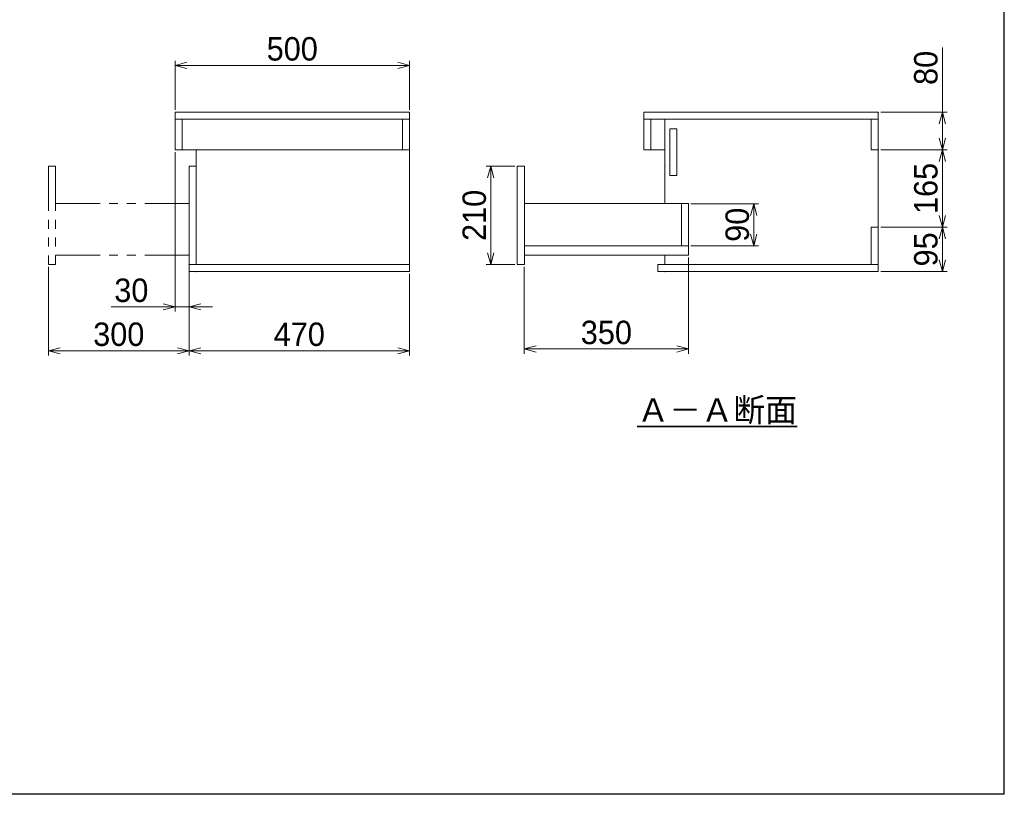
# Model space of a CAD drawing. Header units: millimetres. Extents: x 0 to 4200, y 0 to 2970.
# Tile 2 of 3: x 2100 to 4200, y 0 to 1653. Entities that reach past the tile are written whole.
import ezdxf

# ---------------------------------------------------------------- set-up
doc = ezdxf.new("R2010")
doc.units = ezdxf.units.MM
doc.header["$LTSCALE"] = 0.3
doc.linetypes.add('PHANTOM', pattern=[63.5, 31.75, -6.35, 6.35, -6.35, 6.35, -6.35])
for name, color, linetype, lineweight in [('二点鎖線', 5, 'PHANTOM', 18), ('実線', 3, 'Continuous', 35), ('寸法', 2, 'Continuous', 18), ('細線', 7, 'Continuous', 18)]:
    doc.layers.add(name, color=color, linetype=linetype, lineweight=lineweight)
doc.styles.add('MS Pゴシック', font='txt')
doc.dimstyles.new('MyDim S＝1：1', dxfattribs={"dimtxt": 2.5, "dimasz": 2.5, "dimexe": 1, "dimexo": 0.5, "dimgap": 1, "dimtad": 3, "dimdsep": 46, "dimtxsty": 'MS Pゴシック', "dimblk": 'OPEN30', "dimcen": 0, "dimclrd": 256, "dimclre": 256, "dimclrt": 256, "dimazin": 2, "dimtfac": 1, "dimtmove": 0, "dimatfit": 3, "dimldrblk": 'OPEN30', "dimfxl": 0, "dimlwd": 18, "dimlwe": 18, "dimarcsym": 0})

# ---------------------------------------------------------------- blocks, each defined once
blk = doc.blocks.new('_Open30')
at = {"color": 0, "lineweight": -2}
for p, q in [((-1, 0.268), (0, 0)), ((0, 0), (-1, -0.268)), ((0, 0), (-1, 0))]:
    blk.add_line(p, q, dxfattribs=at)
blk = doc.blocks.new('*D9')
at = {"layer": 'Defpoints', "color": 0}
for p in [(2461.3, 1115.1), (2931.3, 1115.1), (2461.3, 946.2)]:
    blk.add_point(p, dxfattribs=at)
at = {"layer": '寸法', "lineweight": 18}
for p, q in [((2461.3, 1110.1), (2461.3, 936.2)), ((2931.3, 1110.1), (2931.3, 936.2)), ((2906.3, 946.2), (2486.3, 946.2))]:
    blk.add_line(p, q, dxfattribs=at)
at = {"layer": '寸法', "lineweight": 18, "xscale": 25, "yscale": 25, "zscale": 25, "rotation": 180}
blk.add_blockref('_Open30', (2461.3, 946.2), dxfattribs=at)
at = {"layer": '寸法', "lineweight": 18, "xscale": 25, "yscale": 25, "zscale": 25}
blk.add_blockref('_Open30', (2931.3, 946.2), dxfattribs=at)
at = {"layer": '寸法', "insert": (2696.3, 981.2), "char_height": 50, "attachment_point": 5, "style": 'MS Pゴシック'}
blk.add_mtext('470', dxfattribs=at)
blk = doc.blocks.new('*D10')
at = {"layer": 'Defpoints', "color": 0}
for p in [(2161.3, 1130.1), (2461.3, 1115.1), (2161.3, 946.2)]:
    blk.add_point(p, dxfattribs=at)
at = {"layer": '寸法', "lineweight": 18}
for p, q in [((2161.3, 1125.1), (2161.3, 936.2)), ((2461.3, 1110.1), (2461.3, 936.2)), ((2436.3, 946.2), (2186.3, 946.2))]:
    blk.add_line(p, q, dxfattribs=at)
at = {"layer": '寸法', "lineweight": 18, "xscale": 25, "yscale": 25, "zscale": 25, "rotation": 180}
blk.add_blockref('_Open30', (2161.3, 946.2), dxfattribs=at)
at = {"layer": '寸法', "lineweight": 18, "xscale": 25, "yscale": 25, "zscale": 25}
blk.add_blockref('_Open30', (2461.3, 946.2), dxfattribs=at)
at = {"layer": '寸法', "insert": (2311.3, 981.2), "char_height": 50, "attachment_point": 5, "style": 'MS Pゴシック'}
blk.add_mtext('300', dxfattribs=at)
blk = doc.blocks.new('*D11')
at = {"layer": 'Defpoints', "color": 0}
for p in [(3526.3, 1150.1), (3176.3, 1130.1), (3526.3, 950.1)]:
    blk.add_point(p, dxfattribs=at)
at = {"layer": '寸法', "lineweight": 18}
for p, q in [((3526.3, 1145.1), (3526.3, 940.1)), ((3176.3, 1125.1), (3176.3, 940.1)), ((3201.3, 950.1), (3501.3, 950.1))]:
    blk.add_line(p, q, dxfattribs=at)
at = {"layer": '寸法', "lineweight": 18, "xscale": 25, "yscale": 25, "zscale": 25, "rotation": 180}
blk.add_blockref('_Open30', (3176.3, 950.1), dxfattribs=at)
at = {"layer": '寸法', "lineweight": 18, "xscale": 25, "yscale": 25, "zscale": 25}
blk.add_blockref('_Open30', (3526.3, 950.1), dxfattribs=at)
at = {"layer": '寸法', "insert": (3351.3, 985.1), "char_height": 50, "attachment_point": 5, "style": 'MS Pゴシック'}
blk.add_mtext('350', dxfattribs=at)
blk = doc.blocks.new('*D12')
at = {"layer": 'Defpoints', "color": 0}
for p in [(3161.3, 1340.1), (3104.8, 1130.1), (3161.3, 1130.1)]:
    blk.add_point(p, dxfattribs=at)
at = {"layer": '寸法', "lineweight": 18}
for p, q in [((3156.3, 1340.1), (3094.8, 1340.1)), ((3104.8, 1315.1), (3104.8, 1155.1)), ((3156.3, 1130.1), (3094.8, 1130.1))]:
    blk.add_line(p, q, dxfattribs=at)
at = {"layer": '寸法', "lineweight": 18, "xscale": 25, "yscale": 25, "zscale": 25}
for p, rotation in [((3104.8, 1340.1), 90), ((3104.8, 1130.1), 270)]:
    blk.add_blockref('_Open30', p, dxfattribs=dict(at, rotation=rotation))
at = {"layer": '寸法', "insert": (3069.8, 1235.1), "char_height": 50, "attachment_point": 5, "rotation": 90, "style": 'MS Pゴシック'}
blk.add_mtext('210', dxfattribs=at)
blk = doc.blocks.new('*D13')
at = {"layer": 'Defpoints', "color": 0}
for p in [(3526.3, 1260.1), (3665.7, 1260.1), (3526.3, 1170.1)]:
    blk.add_point(p, dxfattribs=at)
at = {"layer": '寸法', "lineweight": 18}
for p, q in [((3531.3, 1260.1), (3675.7, 1260.1)), ((3665.7, 1195.1), (3665.7, 1235.1)), ((3531.3, 1170.1), (3675.7, 1170.1))]:
    blk.add_line(p, q, dxfattribs=at)
at = {"layer": '寸法', "lineweight": 18, "xscale": 25, "yscale": 25, "zscale": 25}
for p, rotation in [((3665.7, 1260.1), 90), ((3665.7, 1170.1), 270)]:
    blk.add_blockref('_Open30', p, dxfattribs=dict(at, rotation=rotation))
at = {"layer": '寸法', "insert": (3630.7, 1215.1), "char_height": 50, "attachment_point": 5, "rotation": 90, "style": 'MS Pゴシック'}
blk.add_mtext('90', dxfattribs=at)
blk = doc.blocks.new('*D14')
at = {"layer": 'Defpoints', "color": 0}
for p in [(3931.3, 1210.1), (4067.9, 1210.1), (3931.3, 1115.1)]:
    blk.add_point(p, dxfattribs=at)
at = {"layer": '寸法', "lineweight": 18}
for p, q in [((3936.3, 1210.1), (4077.9, 1210.1)), ((4067.9, 1140.1), (4067.9, 1185.1)), ((3936.3, 1115.1), (4077.9, 1115.1))]:
    blk.add_line(p, q, dxfattribs=at)
at = {"layer": '寸法', "lineweight": 18, "xscale": 25, "yscale": 25, "zscale": 25}
for p, rotation in [((4067.9, 1210.1), 90), ((4067.9, 1115.1), 270)]:
    blk.add_blockref('_Open30', p, dxfattribs=dict(at, rotation=rotation))
at = {"layer": '寸法', "insert": (4032.9, 1162.6), "char_height": 50, "attachment_point": 5, "rotation": 90, "style": 'MS Pゴシック'}
blk.add_mtext('95', dxfattribs=at)
blk = doc.blocks.new('*D15')
at = {"layer": 'Defpoints', "color": 0}
for p in [(3931.3, 1375.1), (4067.9, 1375.1), (3931.3, 1210.1)]:
    blk.add_point(p, dxfattribs=at)
at = {"layer": '寸法', "lineweight": 18}
for p, q in [((3936.3, 1375.1), (4077.9, 1375.1)), ((4067.9, 1235.1), (4067.9, 1350.1)), ((3936.3, 1210.1), (4077.9, 1210.1))]:
    blk.add_line(p, q, dxfattribs=at)
at = {"layer": '寸法', "lineweight": 18, "xscale": 25, "yscale": 25, "zscale": 25}
for p, rotation in [((4067.9, 1375.1), 90), ((4067.9, 1210.1), 270)]:
    blk.add_blockref('_Open30', p, dxfattribs=dict(at, rotation=rotation))
at = {"layer": '寸法', "insert": (4032.9, 1292.6), "char_height": 50, "attachment_point": 5, "rotation": 90, "style": 'MS Pゴシック'}
blk.add_mtext('165', dxfattribs=at)
blk = doc.blocks.new('*D16')
at = {"layer": 'Defpoints', "color": 0}
for p in [(3931.3, 1455.1), (4067.9, 1455.1), (3931.3, 1375.1)]:
    blk.add_point(p, dxfattribs=at)
at = {"layer": '寸法', "lineweight": 18}
for p, q in [((4067.9, 1593.2), (4067.9, 1455.1)), ((3936.3, 1455.1), (4077.9, 1455.1)), ((4067.9, 1400.1), (4067.9, 1430.1)), ((3936.3, 1375.1), (4077.9, 1375.1))]:
    blk.add_line(p, q, dxfattribs=at)
at = {"layer": '寸法', "lineweight": 18, "xscale": 25, "yscale": 25, "zscale": 25}
for p, rotation in [((4067.9, 1455.1), 90), ((4067.9, 1375.1), 270)]:
    blk.add_blockref('_Open30', p, dxfattribs=dict(at, rotation=rotation))
at = {"layer": '寸法', "insert": (4032.9, 1549.8), "char_height": 50, "attachment_point": 5, "rotation": 90, "style": 'MS Pゴシック'}
blk.add_mtext('80', dxfattribs=at)
blk = doc.blocks.new('*D23')
at = {"layer": 'Defpoints', "color": 0}
for p in [(2431.3, 1375.1), (2461.3, 1340.1), (2431.3, 1040)]:
    blk.add_point(p, dxfattribs=at)
at = {"layer": '寸法', "lineweight": 18}
for p, q in [((2431.3, 1370.1), (2431.3, 1030)), ((2461.3, 1335.1), (2461.3, 1030)), ((2406.3, 1040), (2294.8, 1040)), ((2461.3, 1040), (2431.3, 1040)), ((2486.3, 1040), (2511.3, 1040))]:
    blk.add_line(p, q, dxfattribs=at)
at = {"layer": '寸法', "lineweight": 18, "xscale": 25, "yscale": 25, "zscale": 25}
blk.add_blockref('_Open30', (2431.3, 1040), dxfattribs=at)
at = {"layer": '寸法', "lineweight": 18, "xscale": 25, "yscale": 25, "zscale": 25, "rotation": 180}
blk.add_blockref('_Open30', (2461.3, 1040), dxfattribs=at)
at = {"layer": '寸法', "insert": (2338.1, 1075), "char_height": 50, "attachment_point": 5, "style": 'MS Pゴシック'}
blk.add_mtext('30', dxfattribs=at)
blk = doc.blocks.new('*D27')
at = {"layer": 'Defpoints', "color": 0}
for p in [(2931.3, 1555.1), (2431.3, 1455.1), (2931.3, 1455.1)]:
    blk.add_point(p, dxfattribs=at)
at = {"layer": '寸法', "lineweight": 18}
for p, q in [((2431.3, 1460.1), (2431.3, 1565.1)), ((2456.3, 1555.1), (2906.3, 1555.1)), ((2931.3, 1460.1), (2931.3, 1565.1))]:
    blk.add_line(p, q, dxfattribs=at)
at = {"layer": '寸法', "lineweight": 18, "xscale": 25, "yscale": 25, "zscale": 25, "rotation": 180}
blk.add_blockref('_Open30', (2431.3, 1555.1), dxfattribs=at)
at = {"layer": '寸法', "lineweight": 18, "xscale": 25, "yscale": 25, "zscale": 25}
blk.add_blockref('_Open30', (2931.3, 1555.1), dxfattribs=at)
at = {"layer": '寸法', "insert": (2681.3, 1590.1), "char_height": 50, "attachment_point": 5, "style": 'MS Pゴシック'}
blk.add_mtext('500', dxfattribs=at)

msp = doc.modelspace()

# ---------------------------------------------------------------- linework, layer by layer
at = {"layer": 'Defpoints', "ltscale": 10}
for q in [(4200, 2970), (0, 0)]:
    msp.add_line((4200, 0), q, dxfattribs=at)
at = {"layer": '二点鎖線', "ltscale": 10}
for p, q in [((2161.311, 1340.137), (2176.311, 1340.137)), ((2161.311, 1340.137), (2161.311, 1130.137)), ((2176.311, 1340.137), (2176.311, 1130.137)), ((2176.311, 1260.137), (2461.311, 1260.137)), ((2176.311, 1150.137), (2461.311, 1150.137)), ((2161.311, 1130.137), (2176.311, 1130.137))]:
    msp.add_line(p, q, dxfattribs=at)
at = {"layer": '細線', "ltscale": 10}
for p, q in [((2431.311, 1455.137), (2431.311, 1375.137)), ((2431.311, 1455.137), (2931.311, 1455.137)), ((2931.311, 1455.137), (2931.311, 1115.137)), ((3431.311, 1455.137), (3431.311, 1375.137)), ((3431.311, 1455.137), (3931.311, 1455.137)), ((3931.311, 1455.137), (3931.311, 1115.137)), ((2431.311, 1440.137), (2931.311, 1440.137)), ((2446.311, 1440.137), (2446.311, 1375.137)), ((2916.311, 1440.137), (2916.311, 1375.137)), ((3431.311, 1440.137), (3931.311, 1440.137)), ((3446.311, 1440.137), (3446.311, 1375.137)), ((3476.311, 1440.137), (3476.311, 1260.137)), ((3916.311, 1440.137), (3916.311, 1375.137)), ((3486.311, 1420.137), (3486.311, 1320.137)), ((3486.311, 1420.137), (3501.311, 1420.137)), ((3501.311, 1420.137), (3501.311, 1320.137)), ((2431.311, 1375.137), (2931.311, 1375.137)), ((2476.311, 1375.137), (2476.311, 1130.137)), ((3431.311, 1375.137), (3476.311, 1375.137)), ((3916.311, 1375.137), (3931.311, 1375.137)), ((2461.311, 1340.137), (2461.311, 1115.137)), ((2461.311, 1340.137), (2476.311, 1340.137)), ((3161.311, 1340.137), (3161.311, 1130.137)), ((3161.311, 1340.137), (3176.311, 1340.137)), ((3176.311, 1340.137), (3176.311, 1130.137)), ((3486.311, 1320.137), (3501.311, 1320.137)), ((3176.311, 1260.137), (3526.311, 1260.137)), ((3511.311, 1260.137), (3511.311, 1170.137)), ((3526.311, 1260.137), (3526.311, 1150.137)), ((3916.311, 1210.137), (3931.311, 1210.137)), ((3916.311, 1210.137), (3916.311, 1130.137)), ((3176.311, 1170.137), (3526.311, 1170.137)), ((3176.311, 1150.137), (3526.311, 1150.137)), ((3476.311, 1150.137), (3476.311, 1130.137)), ((2461.311, 1130.137), (2931.311, 1130.137)), ((2461.311, 1115.137), (2931.311, 1115.137)), ((3161.311, 1130.137), (3176.311, 1130.137)), ((3461.311, 1130.137), (3461.311, 1115.137)), ((3461.311, 1130.137), (3931.311, 1130.137)), ((3461.311, 1115.137), (3931.311, 1115.137))]:
    msp.add_line(p, q, dxfattribs=at)
for p in [(2931.311, 1455.137), (3931.311, 1455.137), (2931.311, 1375.137), (3931.311, 1375.137), (2476.311, 1340.137), (3476.311, 1340.137), (2461.311, 1130.137), (2476.311, 1115.137), (3461.311, 1130.137), (3476.311, 1115.137)]:
    msp.add_point(p, dxfattribs=at)

# ---------------------------------------------------------------- texts
at = {"layer": '実線', "ltscale": 10, "insert": (3587.59, 789.138), "char_height": 50, "attachment_point": 8, "style": 'MS Pゴシック'}
msp.add_mtext('{\\LＡ－Ａ断面}', dxfattribs=at)

# ---------------------------------------------------------------- dimensions: what is measured, and where the dimension line sits
at = {"layer": '寸法'}
for base, p1, p2, picture, middle in [((2931.311, 1555.137), (2431.311, 1455.137), (2931.311, 1455.137), '*D27', (2681.311, 1590.137)), ((2431.311, 1040.035), (2461.311, 1340.137), (2431.311, 1375.137), '*D23', (2338.072, 1075.035)), ((3526.311, 950.139), (3176.311, 1130.137), (3526.311, 1150.137), '*D11', (3351.311, 985.139)), ((2161.311, 946.176), (2461.311, 1115.137), (2161.311, 1130.137), '*D10', (2311.311, 981.176)), ((2461.311, 946.176), (2931.311, 1115.137), (2461.311, 1115.137), '*D9', (2696.311, 981.176))]:
    dim = msp.add_linear_dim(base=base, p1=p1, p2=p2, dimstyle='MyDim S＝1：1', override={"dimscale": 10, "dimtxt": 5}, dxfattribs=at)
    dim.commit()
    dim.dimension.update_dxf_attribs({"geometry": picture, "text_midpoint": middle})
dim = msp.add_linear_dim(base=(4067.891, 1455.137), p1=(3931.311, 1375.137), p2=(3931.311, 1455.137), angle=90, dimstyle='MyDim S＝1：1', override={"dimscale": 10, "dimtxt": 5, "dimtmove": 1}, dxfattribs=at)
dim.commit()
dim.dimension.update_dxf_attribs({"geometry": '*D16', "text_midpoint": (4067.891, 1549.792), "dimtype": 160})
for base, p1, p2, override, picture, middle in [((4067.891, 1375.137), (3931.311, 1210.137), (3931.311, 1375.137), {"dimscale": 10, "dimtxt": 5, "dimtmove": 1}, '*D15', (4032.891, 1292.637)), ((3104.785, 1130.137), (3161.311, 1340.137), (3161.311, 1130.137), {"dimscale": 10, "dimtxt": 5}, '*D12', (3069.785, 1235.137)), ((3665.711, 1260.137), (3526.311, 1170.137), (3526.311, 1260.137), {"dimscale": 10, "dimtxt": 5}, '*D13', (3630.711, 1215.137)), ((4067.891, 1210.137), (3931.311, 1115.137), (3931.311, 1210.137), {"dimscale": 10, "dimtxt": 5}, '*D14', (4032.891, 1162.637))]:
    dim = msp.add_linear_dim(base=base, p1=p1, p2=p2, angle=90, dimstyle='MyDim S＝1：1', override=override, dxfattribs=at)
    dim.commit()
    dim.dimension.update_dxf_attribs({"geometry": picture, "text_midpoint": middle})

doc.saveas('drawing.dxf')
